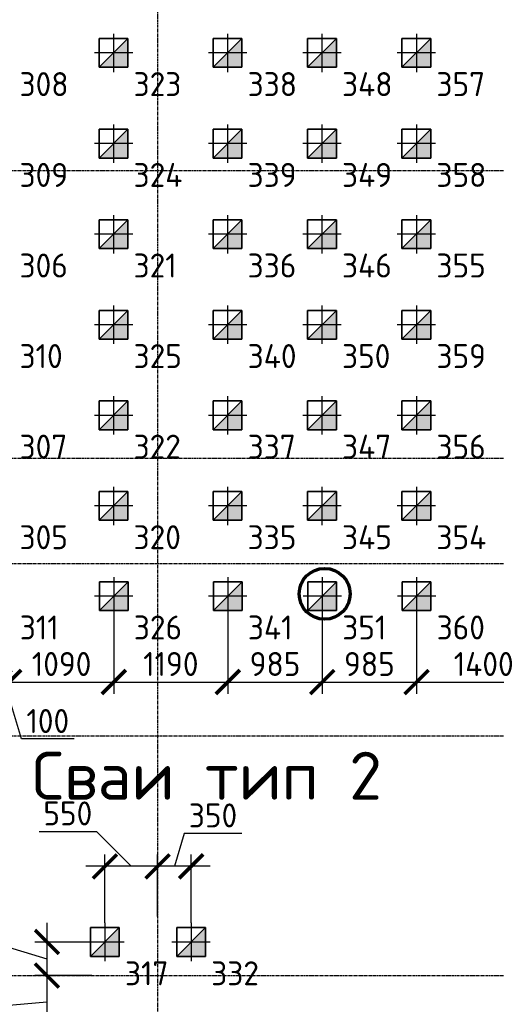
# Model space of a CAD drawing. Header units: millimetres. Extents: x -93479 to 1057970, y -66333 to 172656.
# Tile 241 of 256: x 386489 to 391462, y 42016 to 52290. Entities that reach past the tile are written whole.
import ezdxf

# ---------------------------------------------------------------- set-up
doc = ezdxf.new("R2010")
doc.units = ezdxf.units.MM
for name, pattern in [('______5', [1100, 800, -100, 100, -100]), ('DASHDOT', [25.4, 12.7, -6.35, 0, -6.35]), ('осевая', [50.8, 31.75, -6.35, 6.35, -6.35])]:
    doc.linetypes.add(name, pattern=pattern)
for name, color, linetype, lineweight in [('Standard', 7, 'Continuous', 25), ('КО_оси', 1, 'DASHDOT', 25), ('КО_осн_тон', 183, 'Continuous', 25), ('КО_фундаменты', 2, 'Continuous', 50), ('Оси', 40, '______5', 18), ('РАЗМЕРЫ', 7, 'Continuous', 9)]:
    doc.layers.add(name, color=color, linetype=linetype, lineweight=lineweight)
doc.layers.add('SVAI', color=7, linetype='Continuous')
doc.styles.add('GOST-2.304_Type-B', font='GOST_Common.ttf')
doc.styles.add('ISOCPEUR', font='GOST_Common.ttf', dxfattribs={"height": 450})
doc.styles.add('ГОСТ', font='GOST_Common.ttf')
doc.dimstyles.new('СПДС', dxfattribs={"dimscale": 100, "dimtxt": 2.5, "dimasz": 2.5, "dimexe": 1.25, "dimexo": 0, "dimtad": 1, "dimdec": 0, "dimtxsty": 'GOST-2.304_Type-B', "dimblk": 'ARCHTICK', "dimcen": 2.5, "dimdle": 2, "dimadec": 0, "dimazin": 2, "dimtfac": 0.75, "dimtdec": 0, "dimtmove": 1, "dimatfit": 3, "dimfxl": 1, "dimtolj": 1, "dimarcsym": 1})

# ---------------------------------------------------------------- blocks, each defined once
blk = doc.blocks.new('оси')
at = {"layer": 'Оси', "color": 7, "linetype": 'осевая', "lineweight": 25, "transparency": 33554687}
for p, q in [((26113.5, 151.4), (26113.5, -36280.2)), ((-11815.1, -6706.9), (53620.6, -6706.9)), ((-11815.1, -9706.9), (53620.6, -9706.9)), ((-11815.1, -10806.9), (53620.6, -10806.9)), ((-11815.1, -12606.9), (53620.6, -12606.9)), ((-11815.1, -15106.9), (53620.6, -15106.9))]:
    blk.add_line(p, q, dxfattribs=at)
blk = doc.blocks.new('сваи тип2')
at = {"layer": 'КО_оси', "color": 7, "ltscale": 100}
for p, q in [((-22918, 28209), (-22918, 27809)), ((-22718, 28009), (-23118, 28009))]:
    blk.add_line(p, q, dxfattribs=at)
at = {"layer": 'КО_фундаменты', "color": 7, "lineweight": 35, "ltscale": 100}
for p, q in [((-22768, 28159), (-23068, 28159)), ((-23068, 28159), (-23068, 27859)), ((-22768, 27859), (-22768, 28159)), ((-23068, 27859), (-22768, 27859))]:
    blk.add_line(p, q, dxfattribs=at)
at = {"layer": 'РАЗМЕРЫ', "color": 7}
blk.add_line((-23068, 27859), (-22768, 28159), dxfattribs=at)
at = {"layer": 'РАЗМЕРЫ', "color": 7, "linetype": 'Continuous', "transparency": 33554648}
for points in [[(-22768, 28009), (-22918, 28009), (-22768, 28159)], [(-22918, 27859), (-23068, 27859), (-22918, 28009)], [(-22918, 27859), (-22918, 28009), (-22768, 27859)], [(-22768, 27859), (-22918, 28009), (-22768, 28009)]]:
    blk.add_solid(points, dxfattribs=at)
blk = doc.blocks.new('_ArchTick')
at = {"color": 0, "linetype": 'ByBlock', "const_width": 0.15}
blk.add_lwpolyline([(-0.5, -0.5), (0.5, 0.5)], dxfattribs=at)
blk = doc.blocks.new('*D177')
at = {"layer": 'DEFPOINTS', "color": 0, "ltscale": 100, "transparency": 16777216}
for p in [(387928, 43456), (387928, 42933), (388278, 42866)]:
    blk.add_point(p, dxfattribs=at)
at = {"layer": 'РАЗМЕРЫ', "color": 0, "lineweight": -2, "transparency": 16777216}
for p, q in [((388206, 43800), (388103, 43456)), ((388807, 43800), (388206, 43800)), ((387928, 42933), (387928, 43581)), ((388278, 42866), (388278, 43581)), ((388478, 43456), (387728, 43456))]:
    blk.add_line(p, q, dxfattribs=at)
at = {"layer": 'РАЗМЕРЫ', "color": 0, "lineweight": -2, "ltscale": 100, "transparency": 16777216, "xscale": 250, "yscale": 250, "zscale": 250, "rotation": 180}
blk.add_blockref('_ArchTick', (387928, 43456), dxfattribs=at)
at = {"layer": 'РАЗМЕРЫ', "color": 0, "lineweight": -2, "ltscale": 100, "transparency": 16777216, "xscale": 250, "yscale": 250, "zscale": 250}
blk.add_blockref('_ArchTick', (388278, 43456), dxfattribs=at)
at = {"layer": 'РАЗМЕРЫ', "color": 0, "ltscale": 100, "transparency": 16777216, "insert": (388506, 43987), "char_height": 250, "attachment_point": 5, "style": 'GOST-2.304_Type-B'}
blk.add_mtext('\\A1;350', dxfattribs=at)
blk = doc.blocks.new('*D178')
at = {"layer": 'DEFPOINTS', "color": 0, "ltscale": 100, "transparency": 16777216}
for p in [(387378, 43456), (387378, 42866), (387928, 42933)]:
    blk.add_point(p, dxfattribs=at)
at = {"layer": 'РАЗМЕРЫ', "color": 0, "lineweight": -2, "transparency": 16777216}
for p, q in [((386691, 43820), (387291, 43820)), ((387291, 43820), (387653, 43456)), ((387378, 42866), (387378, 43581)), ((387928, 42933), (387928, 43581)), ((388128, 43456), (387178, 43456))]:
    blk.add_line(p, q, dxfattribs=at)
at = {"layer": 'РАЗМЕРЫ', "color": 0, "lineweight": -2, "ltscale": 100, "transparency": 16777216, "xscale": 250, "yscale": 250, "zscale": 250, "rotation": 180}
blk.add_blockref('_ArchTick', (387378, 43456), dxfattribs=at)
at = {"layer": 'РАЗМЕРЫ', "color": 0, "lineweight": -2, "ltscale": 100, "transparency": 16777216, "xscale": 250, "yscale": 250, "zscale": 250}
blk.add_blockref('_ArchTick', (387928, 43456), dxfattribs=at)
at = {"layer": 'РАЗМЕРЫ', "color": 0, "ltscale": 100, "transparency": 16777216, "insert": (386991, 44008), "char_height": 250, "attachment_point": 5, "style": 'GOST-2.304_Type-B'}
blk.add_mtext('\\A1;550', dxfattribs=at)
blk = doc.blocks.new('*D179')
at = {"layer": 'DEFPOINTS', "color": 0, "ltscale": 100, "transparency": 16777216}
for p in [(387206, 42666), (386773, 42316), (387241, 42316)]:
    blk.add_point(p, dxfattribs=at)
at = {"layer": 'РАЗМЕРЫ', "color": 0, "lineweight": -2, "transparency": 16777216}
for p, q in [((386179, 43270), (386179, 42670)), ((386773, 42866), (386773, 42116)), ((386179, 42670), (386773, 42491)), ((387206, 42666), (386648, 42666)), ((387241, 42316), (386648, 42316))]:
    blk.add_line(p, q, dxfattribs=at)
at = {"layer": 'РАЗМЕРЫ', "color": 0, "lineweight": -2, "ltscale": 100, "transparency": 16777216, "xscale": 250, "yscale": 250, "zscale": 250}
for p, rotation in [((386773, 42666), 90), ((386773, 42316), 270)]:
    blk.add_blockref('_ArchTick', p, dxfattribs=dict(at, rotation=rotation))
at = {"layer": 'РАЗМЕРЫ', "color": 0, "ltscale": 100, "transparency": 16777216, "insert": (385991, 42970), "char_height": 250, "attachment_point": 5, "rotation": 90, "style": 'GOST-2.304_Type-B'}
blk.add_mtext('\\A1;350', dxfattribs=at)
blk = doc.blocks.new('*D180')
at = {"layer": 'DEFPOINTS', "color": 0, "ltscale": 100, "transparency": 16777216}
for p in [(387241, 42316), (386773, 41766), (387178, 41766)]:
    blk.add_point(p, dxfattribs=at)
at = {"layer": 'РАЗМЕРЫ', "color": 0, "lineweight": -2, "transparency": 16777216}
for p, q in [((386773, 42516), (386773, 41566)), ((387241, 42316), (386648, 42316)), ((386299, 41999), (386773, 42041)), ((386299, 41398), (386299, 41999)), ((387178, 41766), (386648, 41766))]:
    blk.add_line(p, q, dxfattribs=at)
at = {"layer": 'РАЗМЕРЫ', "color": 0, "lineweight": -2, "ltscale": 100, "transparency": 16777216, "xscale": 250, "yscale": 250, "zscale": 250}
for p, rotation in [((386773, 42316), 90), ((386773, 41766), 270)]:
    blk.add_blockref('_ArchTick', p, dxfattribs=dict(at, rotation=rotation))
at = {"layer": 'РАЗМЕРЫ', "color": 0, "ltscale": 100, "transparency": 16777216, "insert": (386111, 41699), "char_height": 250, "attachment_point": 5, "rotation": 90, "style": 'GOST-2.304_Type-B'}
blk.add_mtext('\\A1;550', dxfattribs=at)
blk = doc.blocks.new('*D278')
at = {"layer": 'DEFPOINTS', "color": 0, "ltscale": 100, "transparency": 16777216}
for p in [(386279, 46074), (386379, 45605), (386379, 45379)]:
    blk.add_point(p, dxfattribs=at)
at = {"layer": 'РАЗМЕРЫ', "color": 0, "lineweight": -2, "transparency": 16777216}
for p, q in [((386279, 46074), (386279, 45254)), ((386379, 45605), (386379, 45254)), ((386079, 45379), (386579, 45379)), ((386507, 44785), (386329, 45379)), ((387057, 44785), (386507, 44785))]:
    blk.add_line(p, q, dxfattribs=at)
at = {"layer": 'РАЗМЕРЫ', "color": 0, "lineweight": -2, "ltscale": 100, "transparency": 16777216, "xscale": 250, "yscale": 250, "zscale": 250}
blk.add_blockref('_ArchTick', (386279, 45379), dxfattribs=at)
at = {"layer": 'РАЗМЕРЫ', "color": 0, "lineweight": -2, "ltscale": 100, "transparency": 16777216, "xscale": 250, "yscale": 250, "zscale": 250, "rotation": 180}
blk.add_blockref('_ArchTick', (386379, 45379), dxfattribs=at)
at = {"layer": 'РАЗМЕРЫ', "color": 0, "ltscale": 100, "transparency": 16777216, "insert": (386782, 44972), "char_height": 250, "attachment_point": 5, "style": 'GOST-2.304_Type-B'}
blk.add_mtext('\\A1;100', dxfattribs=at)
blk = doc.blocks.new('*D279')
at = {"layer": 'DEFPOINTS', "color": 0, "ltscale": 100, "transparency": 16777216}
for p in [(387471, 46075), (386381, 45606), (387471, 45379)]:
    blk.add_point(p, dxfattribs=at)
at = {"layer": 'РАЗМЕРЫ', "color": 0, "lineweight": -2, "transparency": 16777216}
for p, q in [((387471, 46075), (387471, 45254)), ((386381, 45606), (386381, 45254)), ((386181, 45379), (387671, 45379))]:
    blk.add_line(p, q, dxfattribs=at)
at = {"layer": 'РАЗМЕРЫ', "color": 0, "lineweight": -2, "ltscale": 100, "transparency": 16777216, "xscale": 250, "yscale": 250, "zscale": 250, "rotation": 180}
blk.add_blockref('_ArchTick', (386381, 45379), dxfattribs=at)
at = {"layer": 'РАЗМЕРЫ', "color": 0, "lineweight": -2, "ltscale": 100, "transparency": 16777216, "xscale": 250, "yscale": 250, "zscale": 250}
blk.add_blockref('_ArchTick', (387471, 45379), dxfattribs=at)
at = {"layer": 'РАЗМЕРЫ', "color": 0, "ltscale": 100, "transparency": 16777216, "insert": (386926, 45567), "char_height": 250, "attachment_point": 5, "style": 'GOST-2.304_Type-B'}
blk.add_mtext('\\A1;1090', dxfattribs=at)
blk = doc.blocks.new('*D280')
at = {"layer": 'DEFPOINTS', "color": 0, "ltscale": 100, "transparency": 16777216}
for p in [(387471, 46075), (388661, 46075), (388661, 45379)]:
    blk.add_point(p, dxfattribs=at)
at = {"layer": 'РАЗМЕРЫ', "color": 0, "lineweight": -2, "transparency": 16777216}
for p, q in [((387471, 46075), (387471, 45254)), ((388661, 46075), (388661, 45254)), ((387271, 45379), (388861, 45379))]:
    blk.add_line(p, q, dxfattribs=at)
at = {"layer": 'РАЗМЕРЫ', "color": 0, "lineweight": -2, "ltscale": 100, "transparency": 16777216, "xscale": 250, "yscale": 250, "zscale": 250, "rotation": 180}
blk.add_blockref('_ArchTick', (387471, 45379), dxfattribs=at)
at = {"layer": 'РАЗМЕРЫ', "color": 0, "lineweight": -2, "ltscale": 100, "transparency": 16777216, "xscale": 250, "yscale": 250, "zscale": 250}
blk.add_blockref('_ArchTick', (388661, 45379), dxfattribs=at)
at = {"layer": 'РАЗМЕРЫ', "color": 0, "ltscale": 100, "transparency": 16777216, "insert": (388066, 45567), "char_height": 250, "attachment_point": 5, "style": 'GOST-2.304_Type-B'}
blk.add_mtext('\\A1;1190', dxfattribs=at)
blk = doc.blocks.new('*D281')
at = {"layer": 'DEFPOINTS', "color": 0, "ltscale": 100, "transparency": 16777216}
for p in [(388661, 46075), (389646, 46075), (389646, 45379)]:
    blk.add_point(p, dxfattribs=at)
at = {"layer": 'РАЗМЕРЫ', "color": 0, "lineweight": -2, "transparency": 16777216}
for p, q in [((388661, 46075), (388661, 45254)), ((389646, 46075), (389646, 45254)), ((388461, 45379), (389846, 45379))]:
    blk.add_line(p, q, dxfattribs=at)
at = {"layer": 'РАЗМЕРЫ', "color": 0, "lineweight": -2, "ltscale": 100, "transparency": 16777216, "xscale": 250, "yscale": 250, "zscale": 250, "rotation": 180}
blk.add_blockref('_ArchTick', (388661, 45379), dxfattribs=at)
at = {"layer": 'РАЗМЕРЫ', "color": 0, "lineweight": -2, "ltscale": 100, "transparency": 16777216, "xscale": 250, "yscale": 250, "zscale": 250}
blk.add_blockref('_ArchTick', (389646, 45379), dxfattribs=at)
at = {"layer": 'РАЗМЕРЫ', "color": 0, "ltscale": 100, "transparency": 16777216, "insert": (389153, 45567), "char_height": 250, "attachment_point": 5, "style": 'GOST-2.304_Type-B'}
blk.add_mtext('\\A1;985', dxfattribs=at)
blk = doc.blocks.new('*D282')
at = {"layer": 'DEFPOINTS', "color": 0, "ltscale": 100, "transparency": 16777216}
for p in [(389646, 46075), (390631, 46075), (390631, 45379)]:
    blk.add_point(p, dxfattribs=at)
at = {"layer": 'РАЗМЕРЫ', "color": 0, "lineweight": -2, "transparency": 16777216}
for p, q in [((389646, 46075), (389646, 45254)), ((390631, 46075), (390631, 45254)), ((389446, 45379), (390831, 45379))]:
    blk.add_line(p, q, dxfattribs=at)
at = {"layer": 'РАЗМЕРЫ', "color": 0, "lineweight": -2, "ltscale": 100, "transparency": 16777216, "xscale": 250, "yscale": 250, "zscale": 250, "rotation": 180}
blk.add_blockref('_ArchTick', (389646, 45379), dxfattribs=at)
at = {"layer": 'РАЗМЕРЫ', "color": 0, "lineweight": -2, "ltscale": 100, "transparency": 16777216, "xscale": 250, "yscale": 250, "zscale": 250}
blk.add_blockref('_ArchTick', (390631, 45379), dxfattribs=at)
at = {"layer": 'РАЗМЕРЫ', "color": 0, "ltscale": 100, "transparency": 16777216, "insert": (390138, 45567), "char_height": 250, "attachment_point": 5, "style": 'GOST-2.304_Type-B'}
blk.add_mtext('\\A1;985', dxfattribs=at)
blk = doc.blocks.new('*D283')
at = {"layer": 'DEFPOINTS', "color": 0, "ltscale": 100, "transparency": 16777216}
for p in [(390631, 46075), (392031, 46075), (392031, 45379)]:
    blk.add_point(p, dxfattribs=at)
at = {"layer": 'РАЗМЕРЫ', "color": 0, "lineweight": -2, "transparency": 16777216}
for p, q in [((390631, 46075), (390631, 45254)), ((392031, 46075), (392031, 45254)), ((390431, 45379), (392231, 45379))]:
    blk.add_line(p, q, dxfattribs=at)
at = {"layer": 'РАЗМЕРЫ', "color": 0, "lineweight": -2, "ltscale": 100, "transparency": 16777216, "xscale": 250, "yscale": 250, "zscale": 250, "rotation": 180}
blk.add_blockref('_ArchTick', (390631, 45379), dxfattribs=at)
at = {"layer": 'РАЗМЕРЫ', "color": 0, "lineweight": -2, "ltscale": 100, "transparency": 16777216, "xscale": 250, "yscale": 250, "zscale": 250}
blk.add_blockref('_ArchTick', (392031, 45379), dxfattribs=at)
at = {"layer": 'РАЗМЕРЫ', "color": 0, "ltscale": 100, "transparency": 16777216, "insert": (391331, 45567), "char_height": 250, "attachment_point": 5, "style": 'GOST-2.304_Type-B'}
blk.add_mtext('\\A1;1400', dxfattribs=at)

msp = doc.modelspace()

# ---------------------------------------------------------------- linework, layer by layer
at = {"layer": 'SVAI', "color": 7, "lineweight": 70, "ltscale": 100}
msp.add_circle((389670.5, 46299.6, -3100), 265.4, dxfattribs=at)

# ---------------------------------------------------------------- block references
at = {"color": 7}
msp.add_blockref('оси', (361814.4, 57423.2), dxfattribs=at)
at = {"layer": 'РАЗМЕРЫ', "color": 7}
for p in [(410386.2, 23934.7, -3100), (411576.2, 23934.7, -3100), (412561.2, 23934.7, -3100), (413546.2, 23934.7, -3100), (410386.2, 22987.2, -3100), (411576.2, 22987.2, -3100), (412561.2, 22987.2, -3100), (413546.2, 22987.2, -3100), (410386.2, 22042.2, -3100), (411576.2, 22042.2, -3100), (412561.2, 22042.2, -3100), (413546.2, 22042.2, -3100), (410386.2, 21097.2, -3100), (411576.2, 21097.2, -3100), (412561.2, 21097.2, -3100), (413546.2, 21097.2, -3100), (410386.2, 20152.2, -3100), (411576.2, 20152.2, -3100), (412561.2, 20152.2, -3100), (413546.2, 20152.2, -3100), (410386.2, 19207.2, -3100), (411576.2, 19207.2, -3100), (412561.2, 19207.2, -3100), (413546.2, 19207.2, -3100), (410388.6, 18265.4, -3100), (411578.6, 18265.4, -3100), (412563.6, 18265.4, -3100), (413548.6, 18265.4, -3100), (410296.2, 14657.2, -3100), (411196.2, 14657.2, -3100)]:
    msp.add_blockref('сваи тип2', p, dxfattribs=at)

# ---------------------------------------------------------------- texts
at = {"layer": 'Standard', "color": 7, "linetype": 'Continuous', "lineweight": 25, "transparency": 33554687, "insert": (388443.3, 44401.2), "char_height": 500, "width": 3793.151, "attachment_point": 5, "style": 'ISOCPEUR'}
msp.add_mtext('\\A1;{\\fISOCPEUR|b0|i0|c204|p34;Сваи тип 2}', dxfattribs=at)
at = {"layer": 'КО_осн_тон', "color": 7, "style": 'ГОСТ'}
for s, p in [('308', (386487.3, 51492.2, -3100)), ('323', (387677.3, 51492.2, -3100)), ('338', (388867.3, 51492.2, -3100)), ('348', (389852.3, 51492.2, -3100)), ('357', (390837.3, 51492.2, -3100)), ('309', (386487.3, 50544.7, -3100)), ('324', (387677.3, 50544.7, -3100)), ('339', (388867.3, 50544.7, -3100)), ('349', (389852.3, 50544.7, -3100)), ('358', (390837.3, 50544.7, -3100)), ('306', (386487.3, 49599.7, -3100)), ('321', (387677.3, 49599.7, -3100)), ('336', (388867.3, 49599.7, -3100)), ('346', (389852.3, 49599.7, -3100)), ('355', (390837.3, 49599.7, -3100)), ('310', (386487.3, 48654.7, -3100)), ('325', (387677.3, 48654.7, -3100)), ('340', (388867.3, 48654.7, -3100)), ('350', (389852.3, 48654.7, -3100)), ('359', (390837.3, 48654.7, -3100)), ('307', (386487.3, 47709.7, -3100)), ('322', (387677.3, 47709.7, -3100)), ('337', (388867.3, 47709.7, -3100)), ('347', (389852.3, 47709.7, -3100)), ('356', (390837.3, 47709.7, -3100)), ('305', (386487.3, 46764.7, -3100)), ('320', (387677.3, 46764.7, -3100)), ('335', (388867.3, 46764.7, -3100)), ('345', (389852.3, 46764.7, -3100)), ('354', (390837.3, 46764.7, -3100)), ('311', (386489.7, 45823, -3100)), ('326', (387679.7, 45823, -3100)), ('341', (388869.7, 45823, -3100)), ('351', (389854.7, 45823, -3100)), ('360', (390839.7, 45823, -3100)), ('317', (387587.3, 42214.7, -3100)), ('332', (388487.3, 42214.7, -3100))]:
    msp.add_text(s, height=250, dxfattribs=at).set_placement(p)

# ---------------------------------------------------------------- dimensions: what is measured, and where the dimension line sits
at = {"layer": 'РАЗМЕРЫ', "color": 7}
for base, p1, p2, picture, middle in [((386378.9, 45379), (386278.5, 46074.4, -3100), (386378.9, 45605.2), '*D278', (386569.5, 44972.5)), ((387470.5, 45379), (386380.9, 45605.5), (387470.5, 46074.6, -3100), '*D279', (386925.7, 45566.6)), ((388660.5, 45379), (387470.5, 46074.6, -3100), (388660.5, 46074.6, -3100), '*D280', (388065.5, 45566.6)), ((389645.5, 45379), (388660.5, 46074.6, -3100), (389645.5, 46074.6, -3100), '*D281', (389153, 45566.6)), ((390630.5, 45379), (389645.5, 46074.6, -3100), (390630.5, 46074.6, -3100), '*D282', (390138, 45566.6)), ((392030.5, 45379), (390630.5, 46074.6, -3100), (392030.5, 46074.6, -3100), '*D283', (391330.5, 45566.6)), ((387927.9, 43455.9), (388278.1, 42866.3, -3100), (387927.9, 42933.5), '*D177', (388268.7, 43987.4))]:
    dim = msp.add_linear_dim(base=base, p1=p1, p2=p2, dimstyle='СПДС', dxfattribs=at)
    dim.commit()
    dim.dimension.update_dxf_attribs({"geometry": picture, "text_midpoint": middle})
dim = msp.add_linear_dim(base=(387378.1, 43455.9), p1=(387927.9, 42933.5), p2=(387378.1, 42866.3, -3100), dimstyle='СПДС', dxfattribs=at)
dim.commit()
dim.dimension.update_dxf_attribs({"geometry": '*D178', "text_midpoint": (387228.7, 43820.1), "dimtype": 160})
dim = msp.add_linear_dim(base=(386772.8, 42316.3), p1=(387205.7, 42666.3, -3100), p2=(387241.4, 42316.3), angle=90, dimstyle='СПДС', dxfattribs=at)
dim.commit()
dim.dimension.update_dxf_attribs({"geometry": '*D179', "text_midpoint": (385991.1, 42732)})
dim = msp.add_linear_dim(base=(386772.8, 41766.3), p1=(387241.4, 42316.3), p2=(387178.1, 41766.3, -3100), angle=90, dimstyle='СПДС', dxfattribs=at)
dim.commit()
dim.dimension.update_dxf_attribs({"geometry": '*D180', "text_midpoint": (386298.7, 41936.3), "dimtype": 160})

doc.saveas('drawing.dxf')
